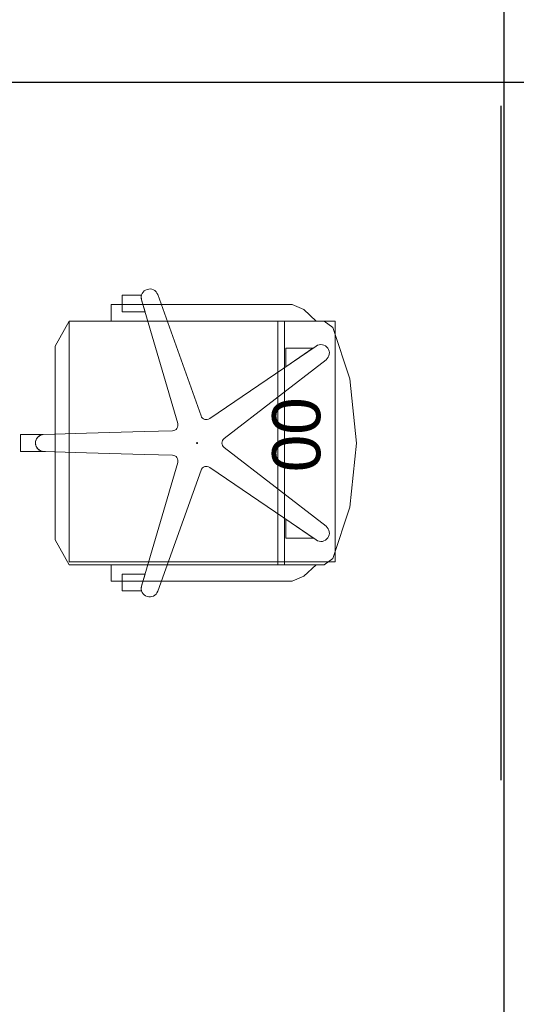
# Model space of a CAD drawing. Header units: millimetres. Extents: x -692150 to 2662533, y -92609 to 65084.
# Tile 21 of 256: x -71009 to -69979, y -53640 to -51595. Entities that reach past the tile are written whole.
import ezdxf

# ---------------------------------------------------------------- set-up
doc = ezdxf.new("R2010")
doc.units = ezdxf.units.MM
doc.layers.get('Defpoints').update_dxf_attribs({"color": 30})
doc.layers.add('00_АР_Номер мебели', color=1, linetype='Continuous', lineweight=13, plot=False)
doc.layers.add('11_АР_Номер мебели', color=1, linetype='Continuous', lineweight=13, plot=False)
doc.layers.add('00_АР_Подложка', color=7, linetype='Continuous', lineweight=0, true_color=0x9b9292)
doc.layers.add('1. ПОДЛОЖКА', color=7, linetype='Continuous', lineweight=0, true_color=0x9b9292)
doc.layers.add('06_АР_Мебель', color=4, linetype='Continuous', lineweight=9)
doc.styles.add('HVAC_AEP', font='arial.ttf')
doc.styles.get("Standard").update_dxf_attribs({"font": 'arial.ttf'})

# ---------------------------------------------------------------- blocks, each defined once
blk = doc.blocks.new('*T215')
at = {"color": 0, "linetype": 'ByBlock', "lineweight": -2, "transparency": 16777216}
for p, q in [((0, 0), (8500, 0)), ((0, 0), (0, -27939.3)), ((8500, 0), (8500, -27939.3)), ((0, -469.7), (8500, -469.7)), ((4500, -469.7), (4500, -27939.3)), ((0, -4969.7), (8500, -4969.7)), ((0, -9469.7), (8500, -9469.7)), ((0, -13269.7), (8500, -13269.7)), ((0, -16669.7), (8500, -16669.7)), ((0, -20469.7), (8500, -20469.7)), ((0, -24269.7), (8500, -24269.7)), ((0, -26370.4), (8500, -26370.4)), ((0, -27939.3), (8500, -27939.3))]:
    blk.add_line(p, q, dxfattribs=at)
at = {"color": 0, "lineweight": 15, "transparency": 16777216, "style": 'HVAC_AEP'}
for s, insert, char_height, width, attachment_point in [('{\\H0.83333x;\\C256;Готовые блоки (Барьеры, АРМ, Почтальоны)}', (4250, -234.8), 300, 8497, 5), ('{\\fCalibri|b0|i0|c204|p34;\\C256;Группа блоков 1200\\P\\PПо невозможности разместить стандартный барьер для приёма посылок, применить откидную столешницу для МГН}', (4550, -2719.7), 250, 3900, 4), ('{\\fCalibri|b0|i0|c204|p34;\\C256;Группа блоков 1400\\P\\PПо невозможности разместить стандартный барьер для приёма посылок, применить откидную столешницу для МГН}', (4550, -7219.7), 250, 3900, 4), ('{\\fCalibri|b0|i0|c204|p34;\\C256;Группа блоков \\P\\PПочта банк 1400}', (4550, -11369.7), 250, 3900, 4), ('{\\fCalibri|b0|i0|c204|p34;\\C256;Группа блоков \\P\\PПочта банк 1200}', (4550, -14969.7), 250, 3900, 4), ('{\\C256;ГРУППА МЕБЕЛИ ЦСУ (ЦЕНТР СОЦИАЛЬНЫХ УСЛУГ)\\P\\PЕсли не помещается в кабинете можно установить в клиентском зале }', (4550, -18569.7), 250, 3900, 4), ('{\\C256;ГРУППА МЕБЕЛИ ЦСУ (ЦЕНТР СОЦИАЛЬНЫХ УСЛУГ)\\P\\P\\fCalibri|b0|i0|c204|p34;Если нет места на стол 1400 ставим выноску на стол МГН 1200}', (4550, -22369.7), 250, 3900, 4)]:
    blk.add_mtext(s, dxfattribs=dict(at, insert=insert, char_height=char_height, width=width, attachment_point=attachment_point))
blk = doc.blocks.new('Кресло рабочее')
at = {"layer": '00_АР_Подложка'}
for p, q in [((17.6, 0), (-17.6, 0)), ((-17.6, 0), (-17.6, -51.8)), ((17.6, -46.4), (17.6, 0)), ((-17.5, -48.3), (-20.1, -137.3)), ((-17.6, -51.8), (-17.5, -48.3)), ((20.3, -137.3), (17.7, -48.3)), ((-200.6, -72.3), (-252.8, -101.5)), ((201.2, -72.3), (-200.6, -72.3)), ((253.4, -101.5), (201.2, -72.3)), ((-252.8, -101.5), (-253, -623.3)), ((253.2, -630.2), (253.4, -101.5)), ((-23.6, -257.3), (-20.1, -137.3)), ((20.3, -137.3), (23.8, -257.3)), ((-252.8, -188.4), (-286.8, -188.4)), ((-286.8, -188.4), (-286.8, -564.2)), ((-252.7, -613.8), (-252.8, -188.4)), ((253.3, -188.4), (253.2, -613.8)), ((287.4, -188.4), (253.3, -188.4)), ((287.4, -564.2), (287.4, -188.4)), ((-286.8, -211.3), (-306.7, -211.3)), ((-306.7, -211.3), (-306.7, -251.4)), ((-271.9, -211.3), (-286.8, -211.3)), ((-271.9, -258.8), (-271.9, -211.3)), ((287.4, -211.3), (272.5, -211.3)), ((272.5, -211.3), (272.5, -258.8)), ((307.3, -211.3), (287.4, -211.3)), ((307.3, -251.4), (307.3, -211.3)), ((-296.9, -251.5), (-271.9, -258.8)), ((-40.6, -326.7), (-296.9, -251.5)), ((-23.6, -257.3), (-25.3, -315.5)), ((25.5, -315.5), (23.8, -257.3)), ((297.4, -251.5), (40.8, -326.7)), ((272.5, -258.8), (297.4, -251.5)), ((-307.8, -285), (-307.8, -285)), ((-307.8, -285), (-56.3, -375)), ((56.5, -375), (308.3, -285)), ((-50.4, -392.9), (-201.2, -613.8)), ((201.5, -613.8), (50.7, -392.9)), ((-172.7, -634.5), (-9.3, -422.8)), ((9.6, -422.8), (173, -634.5)), ((253.4, -534.1), (-252.8, -534.1)), ((-252.8, -548.4), (253.4, -548.4)), ((-197.5, -608.3), (-158.2, -550.8)), ((-158.2, -550.8), (-197.5, -550.8)), ((-197.5, -550.8), (-197.5, -608.3)), ((197, -550.8), (158.5, -550.8)), ((158.5, -550.8), (197, -607.2)), ((197, -607.2), (197, -550.8)), ((-286.8, -564.2), (-276.7, -588.5)), ((277.2, -588.5), (287.4, -564.2)), ((-276.7, -588.5), (-252.7, -613.8)), ((253.2, -613.8), (277.2, -588.5)), ((-253, -623.3), (-253, -630.2)), ((-253, -630.2), (-239.6, -648.3)), ((239.8, -648.3), (253.2, -630.2)), ((-239.6, -648.3), (-133, -683.5)), ((133.3, -683.5), (239.8, -648.3)), ((-133, -683.5), (0.1, -697.6)), ((0.1, -697.6), (133.3, -683.5))]:
    blk.add_line(p, q, dxfattribs=at)
blk.add_circle((0.1, -366.6), 1, dxfattribs=at)
for centre, radius, start, end in [((0.1, -48.8), 17.6, 7.6113, 178.3319), ((0.1, -48.8), 17.6, 1.6681, 178.3319), ((-301.8, -268.4), 17.6, 73.65, 250.3318), ((-301.8, -268.4), 17.6, 73.6499, 106.1566), ((302.4, -268.4), 17.6, 73.8435, 106.3319), ((302.4, -268.4), 17.6, 289.6681, 106.3319), ((-37.2, -315.2), 11.9, 253.6499, 358.3319), ((37.5, -315.2), 11.9, 181.6681, 286.3319), ((-60.3, -386.2), 11.9, 325.6681, 70.3101), ((60.5, -386.2), 11.9, 109.6681, 214.3319), ((0.1, -430.1), 11.9, 37.6681, 142.3319), ((-186.7, -623.7), 17.6, 145.6681, 322.3319), ((186.9, -623.7), 17.6, 217.6681, 34.3319)]:
    blk.add_arc(centre, radius, start, end, dxfattribs=at)
blk.add_point((0.1, -366.6), dxfattribs=at)
at = {"layer": '06_АР_Мебель'}
for p, q in [((17.6, 0), (-17.6, 0)), ((-17.6, 0), (-17.6, -51.8)), ((17.6, -46.4), (17.6, 0)), ((-17.5, -48.3), (-20.1, -137.3)), ((-17.6, -51.8), (-17.5, -48.3)), ((20.3, -137.3), (17.7, -48.3)), ((-200.6, -72.3), (-252.8, -101.5)), ((201.2, -72.3), (-200.6, -72.3)), ((253.4, -101.5), (201.2, -72.3)), ((-252.8, -101.5), (-253, -623.3)), ((253.2, -630.2), (253.4, -101.5)), ((-23.6, -257.3), (-20.1, -137.3)), ((20.3, -137.3), (23.8, -257.3)), ((-252.8, -188.4), (-286.8, -188.4)), ((-286.8, -188.4), (-286.8, -564.2)), ((-252.7, -613.8), (-252.8, -188.4)), ((253.3, -188.4), (253.2, -613.8)), ((287.4, -188.4), (253.3, -188.4)), ((287.4, -564.2), (287.4, -188.4)), ((-286.8, -211.3), (-306.7, -211.3)), ((-306.7, -211.3), (-306.7, -251.4)), ((-271.9, -211.3), (-286.8, -211.3)), ((-271.9, -258.8), (-271.9, -211.3)), ((287.4, -211.3), (272.5, -211.3)), ((272.5, -211.3), (272.5, -258.8)), ((307.3, -211.3), (287.4, -211.3)), ((307.3, -251.4), (307.3, -211.3)), ((-296.9, -251.5), (-271.9, -258.8)), ((-40.6, -326.7), (-296.9, -251.5)), ((-23.6, -257.3), (-25.3, -315.5)), ((25.5, -315.5), (23.8, -257.3)), ((297.4, -251.5), (40.8, -326.7)), ((272.5, -258.8), (297.4, -251.5)), ((-307.8, -285), (-307.8, -285)), ((-307.8, -285), (-56.3, -375)), ((56.5, -375), (308.3, -285)), ((-50.4, -392.9), (-201.2, -613.8)), ((201.5, -613.8), (50.7, -392.9)), ((-172.7, -634.5), (-9.3, -422.8)), ((9.6, -422.8), (173, -634.5)), ((253.4, -534.1), (-252.8, -534.1)), ((-252.8, -548.4), (253.4, -548.4)), ((-197.5, -608.3), (-158.2, -550.8)), ((-158.2, -550.8), (-197.5, -550.8)), ((-197.5, -550.8), (-197.5, -608.3)), ((197, -550.8), (158.5, -550.8)), ((158.5, -550.8), (197, -607.2)), ((197, -607.2), (197, -550.8)), ((-286.8, -564.2), (-276.7, -588.5)), ((277.2, -588.5), (287.4, -564.2)), ((-276.7, -588.5), (-252.7, -613.8)), ((253.2, -613.8), (277.2, -588.5)), ((-253, -623.3), (-253, -630.2)), ((-253, -630.2), (-239.6, -648.3)), ((239.8, -648.3), (253.2, -630.2)), ((-239.6, -648.3), (-133, -683.5)), ((133.3, -683.5), (239.8, -648.3)), ((-133, -683.5), (0.1, -697.6)), ((0.1, -697.6), (133.3, -683.5))]:
    blk.add_line(p, q, dxfattribs=at)
blk.add_circle((0.1, -366.6), 1, dxfattribs=at)
for centre, radius, start, end in [((0.1, -48.8), 17.6, 7.6113, 178.3319), ((0.1, -48.8), 17.6, 1.6681, 178.3319), ((-301.8, -268.4), 17.6, 73.65, 250.3318), ((-301.8, -268.4), 17.6, 73.6499, 106.1566), ((302.4, -268.4), 17.6, 73.8435, 106.3319), ((302.4, -268.4), 17.6, 289.6681, 106.3319), ((-37.2, -315.2), 11.9, 253.6499, 358.3319), ((37.5, -315.2), 11.9, 181.6681, 286.3319), ((-60.3, -386.2), 11.9, 325.6681, 70.3101), ((60.5, -386.2), 11.9, 109.6681, 214.3319), ((0.1, -430.1), 11.9, 37.6681, 142.3319), ((-186.7, -623.7), 17.6, 145.6681, 322.3319), ((186.9, -623.7), 17.6, 217.6681, 34.3319)]:
    blk.add_arc(centre, radius, start, end, dxfattribs=at)
blk.add_point((0.1, -366.6), dxfattribs=at)
at = {"flags": 1}
for tag, p in [('КОД_ОБОРУДОВАНИЯ', (56.2, 11.7)), ('ДОП_ИНФОРМАЦИЯ', (56.2, -40.5)), ('ДОГОВОР', (291.3, -99.7))]:
    blk.add_attdef(tag, p, '', height=25, dxfattribs=at)
at = {"layer": '00_АР_Номер мебели'}
blk.add_attdef('Номер', (-60.4, -622.5), '', height=100, dxfattribs=at)
blk = doc.blocks.new('*U262')
at = {"layer": '1. ПОДЛОЖКА'}
blk.add_lwpolyline([(953.4, -804.5), (453.7, -804.5), (453.7, -1356.2), (953.4, -1356.2)], close=True, dxfattribs=at)
at = {"layer": 'Defpoints', "color": 251}
blk.add_line((1400, -1700), (0, -1700), dxfattribs=at)
ref = blk.add_blockref('Кресло рабочее', (700, -703))
ref.add_attrib('Номер', '00', (639.6, -1325.5), dxfattribs={"layer": '11_АР_Номер мебели', "height": 100})

msp = doc.modelspace()

# ---------------------------------------------------------------- block references
msp.add_blockref('*T215', (-74504.5, -27455.1))
at = {"lineweight": 35, "rotation": 90}
msp.add_blockref('*U262', (-71710.8, -53174.4), dxfattribs=at)

doc.saveas('drawing.dxf')
